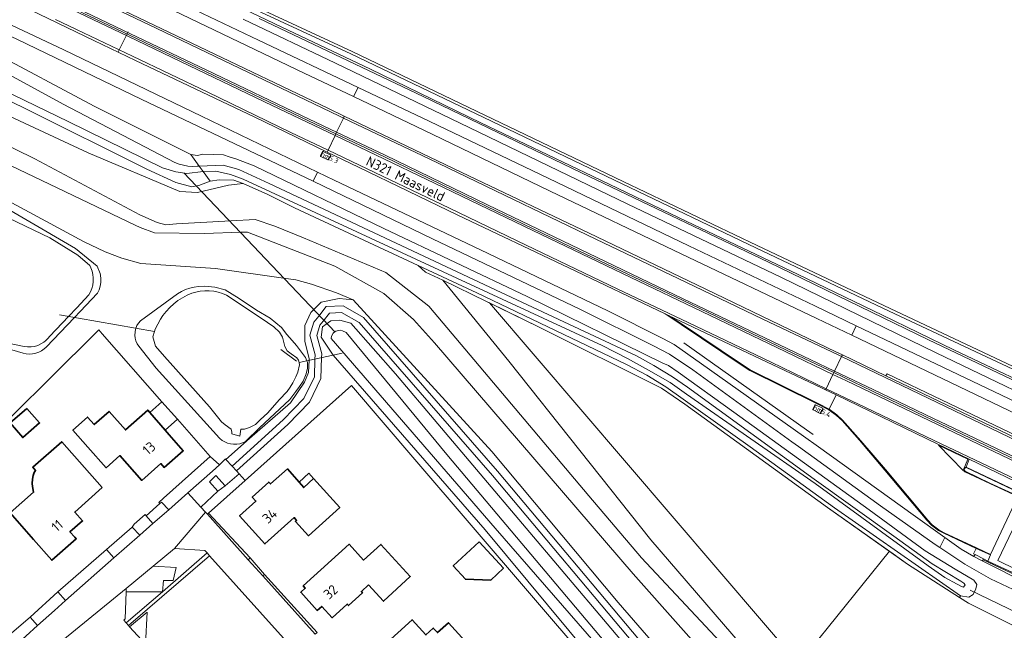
# Model space of a CAD drawing. Header units: metres. Extents: x 178952 to 185583, y 415201 to 419317.
# Tile 54 of 165: x 181846 to 182024, y 417221 to 417332. Entities that reach past the tile are written whole.
import ezdxf
from ezdxf.enums import TextEntityAlignment as Align

# ---------------------------------------------------------------- set-up
doc = ezdxf.new("R2010")
doc.units = ezdxf.units.M
for name, color, linetype, lineweight in [('B-WE-AM-AS_WEG-T18', 1, 'Continuous', 18), ('B-WE-VW-HECTOMETRERING-S', 7, 'Continuous', 25), ('B-XX-GR-BEPLANTING_CULTUUR_BODEMBEDEKKER-GV', 253, 'Continuous', 18), ('B-XX-GR-BEPLANTING_CULTUUR_HEESTERS-GV', 253, 'Continuous', 18), ('B-XX-GR-BOUWLAND-GV', 253, 'Continuous', 13), ('B-XX-GR-GRAS-GV', 253, 'Continuous', 13), ('B-XX-GR-HAAG-G', 253, 'GR-HAAG1', 13), ('B-XX-GR-HAAG-GV', 253, 'Continuous', 13), ('B-XX-IE-TERREINAFSCHEIDING_KUNSTMATIG_HEKWERK_RASTER-G', 253, 'IE-TERREINAFSCHEIDING-KUNSTMATIG', 18), ('B-XX-IE-TERREINAFSCHEIDING_KUNSTMATIG_MUUR-GV', 253, 'Continuous', 18), ('B-XX-KW-KUNSTWERK_DUIKER-G', 252, 'Continuous', 18), ('B-XX-OG-BEBOUWING-GV', 252, 'Continuous', 35), ('B-XX-OG-BEBOUWING-T18', 252, 'Continuous', 18), ('B-XX-OG-BEBOUWING_LUIFEL-GV', 252, 'Continuous', 18), ('B-XX-OG-BEBOUWING_OVERBOUWING-GV', 252, 'Continuous', 18), ('B-XX-OG-BEBOUWING_SCHUUR-GV', 252, 'Continuous', 35), ('B-XX-OG-TERREIN_CULTUURSCHEIDING-GV', 253, 'Continuous', 18), ('B-XX-OG-TERREIN_ERF-GV', 253, 'Continuous', 18), ('B-XX-OG-TERREIN_ONBEGROEID-GV', 253, 'Continuous', 18), ('B-XX-OG-TOPOGRAFIE-T18', 253, 'Continuous', 18), ('B-XX-OG-WATER-GV', 253, 'Continuous', 18), ('B-XX-OG-WATER_SLOOT-GV', 253, 'Continuous', 18), ('B-XX-OG-WEG-GV', 253, 'Continuous', 18), ('B-XX-VH-VERHARDING_ASFALT-GV', 251, 'Continuous', 18), ('B-XX-VH-VERHARDING_BEDRIJFSVLOERPLAAT-GV', 251, 'Continuous', 18), ('B-XX-VH-VERHARDING_BETONSTRAATSTEEN-GV', 251, 'Continuous', 18), ('B-XX-VH-VERHARDING_STRAATBAKSTEEN-GV', 251, 'Continuous', 18), ('B-XX-VH-VERHARDING_TEGEL-GV', 251, 'Continuous', 18), ('B-XX-VW-MARKERING-G', 253, 'Continuous', 18), ('B-XX-VW-VRI-G', 253, 'Continuous', 18)]:
    doc.layers.add(name, color=color, linetype=linetype, lineweight=lineweight)
doc.styles.add('NLCS-ISO', font='NLCS-ISO.ttf')
doc.styles.add('NLCS-ISO-M-T18', font='NLCS-ISO.ttf', dxfattribs={"height": 1.8})
doc.styles.add('NLCS-ISO-M500-T18', font='NLCS-ISO.ttf', dxfattribs={"height": 0.9})
doc.linetypes.add('GR-HAAG1', pattern='A,6,[176,NLCS.SHX,S=0.125,R=0,X=0,Y=0],-2', length=8)
doc.linetypes.add('IE-TERREINAFSCHEIDING-KUNSTMATIG', pattern='A,4,[82,NLCS.SHX,S=0.75,R=90,X=0,Y=0],4,-2', length=10)

# ---------------------------------------------------------------- blocks, each defined once
blk = doc.blocks.new('SVW-HECTOMETERPAAL-SO')
at = {"lineweight": 18}
blk.add_lwpolyline([(-0.71, -0.52), (0.71, -0.52, 0.414214), (0.8, -0.44), (0.8, 0.44, 0.414214), (0.71, 0.52), (-0.71, 0.52, 0.414214), (-0.8, 0.44), (-0.8, -0.44, 0.414214)], format="xyb", close=True, dxfattribs=at)
at = {"lineweight": 18, "style": 'NLCS-ISO'}
blk.add_text('hm', height=0.9, dxfattribs=at).set_placement((0, 0), align=Align.MIDDLE_CENTER)

msp = doc.modelspace()

# ---------------------------------------------------------------- linework, layer by layer
at = {"layer": 'B-XX-GR-BEPLANTING_CULTUUR_BODEMBEDEKKER-GV'}
for points in [[(181887.012, 417248.123), (181885.898, 417249.312), (181883.386, 417247.154), (181882.013, 417246.14), (181878.974, 417243.288), (181879.778, 417242.393), (181880.145, 417241.985), (181880.337, 417242.157)], [(181880.107, 417234.974), (181879.694, 417235.434), (181874.173, 417235.795), (181870.345, 417232.609), (181874.507, 417232.32), (181873.919, 417229.99), (181872.214, 417230.015), (181871.989, 417227.951)], [(181871.989, 417227.951), (181865.416, 417227.925), (181865.256, 417223.073), (181864.991, 417222.818), (181865.418, 417222.32)]]:
    msp.add_lwpolyline(points, close=True, dxfattribs=at)
at = {"layer": 'B-XX-GR-BEPLANTING_CULTUUR_HEESTERS-GV'}
for points in [[(181881.053, 417249.798), (181882.321, 417250.966), (181880.675, 417252.455), (181872.181, 417244.929), (181871.337, 417244.126), (181871.523, 417243.917), (181871.841, 417244.201), (181873.142, 417242.798), (181876.634, 417245.892)], [(181870.268, 417240.32), (181869.066, 417241.723), (181868.852, 417241.927), (181866.896, 417240.195), (181866.496, 417239.647), (181867.891, 417238.218)], [(181863.22, 417234.086), (181861.906, 417235.629), (181853.066, 417227.925), (181854.481, 417226.356)], [(181847.257, 417219.927), (181849.373, 417221.814), (181848.053, 417223.32), (181839.203, 417215.818), (181837.846, 417214.568), (181839.371, 417212.96), (181842.184, 417215.445)]]:
    msp.add_lwpolyline(points, close=True, dxfattribs=at)
at = {"layer": 'B-XX-GR-BOUWLAND-GV'}
msp.add_lwpolyline([(181880.478, 417337.833), (181906.34, 417325.808), (181930.395, 417314.269), (181955.455, 417302.247), (181979.682, 417290.683), (182003.79, 417279.231), (182029.133, 417267.317), (182042.005, 417260.988), (182063.914, 417250.432), (182064.23, 417251.081), (182070.054, 417261.715), (182112.946, 417327.801), (182049.049, 417397.254)], dxfattribs=at)
at = {"layer": 'B-XX-GR-GRAS-GV'}
msp.add_lwpolyline([(181992.435, 417243.205), (181966.568, 417261.893), (181962.367, 417264.843), (181940.119, 417275.933), (181931.234, 417280.265), (182013.932, 417183.685), (182020.352, 417173.07), (182033.176, 417200.047), (182022.783, 417208.221), (182028.335, 417220.683), (182024.452, 417222.635), (182017.93, 417225.915), (182016.335, 417226.936), (182006.913, 417232.968)], close=True, dxfattribs=at)
at = {"layer": 'B-XX-GR-HAAG-G', "ltscale": 0.2, "flags": 128}
msp.add_lwpolyline([(181966.396, 417273.017), (181988.603, 417257.26), (181989.811, 417256.403)], dxfattribs=at)
at = {"layer": 'B-XX-GR-HAAG-GV'}
msp.add_lwpolyline([(181880.555, 417234.475), (181880.107, 417234.974), (181871.989, 417227.951), (181865.418, 417222.32), (181865.853, 417221.813), (181866.3, 417222.198)], close=True, dxfattribs=at)
at = {"layer": 'B-XX-IE-TERREINAFSCHEIDING_KUNSTMATIG_HEKWERK_RASTER-G', "ltscale": 0.2, "flags": 128}
for points in [[(182028.335, 417220.683), (182024.452, 417222.635), (182017.93, 417225.915), (182016.335, 417226.936), (182006.913, 417232.968), (182004.337, 417234.789), (181992.435, 417243.205), (181966.568, 417261.893), (181962.367, 417264.843), (181940.119, 417275.933), (181930.707, 417280.522)], [(181989.379, 417217.534), (182003.631, 417235.289)]]:
    msp.add_lwpolyline(points, dxfattribs=at)
at = {"layer": 'B-XX-IE-TERREINAFSCHEIDING_KUNSTMATIG_MUUR-GV'}
msp.add_lwpolyline([(182021.482, 417233.52), (182020.691, 417233.888), (182020.607, 417233.706), (182029.635, 417229.511), (182035.699, 417226.691), (182036.849, 417226.146), (182036.935, 417226.327), (182035.784, 417226.872), (182029.72, 417229.693)], close=True, dxfattribs=at)
at = {"layer": 'B-XX-KW-KUNSTWERK_DUIKER-G'}
for points in [[(181903.285, 417274.979), (181875.892, 417303.837)], [(181870.559, 417275.054), (181853.387, 417278.089)], [(181893.449, 417271.843), (181896.265, 417269.714)], [(181896.736, 417269.481), (181904.561, 417271.167)], [(182029.659, 417222.697), (182025.115, 417224.902), (182018.238, 417228.238)]]:
    msp.add_lwpolyline(points, dxfattribs=at)
at = {"layer": 'B-XX-OG-BEBOUWING-GV'}
for points in [[(181873.248, 417256.374), (181872.502, 417257.231), (181869.716, 417260.429), (181869.345, 417260.855), (181865.314, 417257.265), (181862.342, 417260.602), (181859.672, 417258.224), (181858.457, 417259.588), (181855.788, 417257.212), (181858.509, 417254.156), (181861.834, 417250.422), (181864.283, 417252.603), (181868.277, 417248.125), (181871.687, 417251.171), (181872.338, 417250.463), (181875.764, 417253.486)], [(181861.106, 417246.814), (181853.771, 417255.126), (181848.523, 417250.495), (181849.031, 417249.92), (181848.754, 417249.552), (181848.572, 417248.995), (181848.456, 417248.352), (181848.405, 417247.539), (181848.462, 417246.987), (181848.662, 417245.981), (181844.416, 417242.257), (181848.664, 417237.414), (181851.961, 417233.655), (181856.394, 417237.543), (181856.12, 417237.843), (181855.264, 417238.781), (181857.538, 417240.771), (181856.114, 417242.372)], [(181899.369, 417248.446), (181897.589, 417246.829), (181894.649, 417250.199), (181891.58, 417247.47), (181891.267, 417247.814), (181888.278, 417245.096), (181888.945, 417244.364), (181885.985, 417241.673), (181890.576, 417236.62), (181895.831, 417241.394), (181896.295, 417240.884), (181896.088, 417240.695), (181898.448, 417238.097), (181904.103, 417243.235)], [(181909.321, 417229.216), (181912.022, 417226.241), (181916.89, 417230.685), (181911.579, 417236.534), (181908.433, 417233.677), (181905.811, 417236.565), (181897.503, 417229.021), (181897.876, 417228.601), (181897.065, 417227.877), (181900.045, 417224.565), (181900.853, 417225.289), (181902.733, 417223.234), (181905.48, 417225.72), (181905.709, 417225.461), (181908.23, 417227.761), (181908.024, 417228.009)], [(181928.613, 417217.004), (181923.781, 417222.342), (181921.794, 417220.543), (181921.056, 417221.359), (181919.706, 417220.137), (181917.223, 417222.88), (181909.456, 417215.82), (181910.81, 417214.339), (181910.081, 417213.555), (181912.72, 417210.676), (181913.509, 417211.338), (181914.892, 417209.821), (181920.148, 417214.581), (181922.741, 417211.688)]]:
    msp.add_lwpolyline(points, close=True, dxfattribs=at)
at = {"layer": 'B-XX-OG-BEBOUWING_LUIFEL-GV'}
msp.add_lwpolyline([(182043.306, 417226.209), (182046.909, 417233.594), (182037.843, 417237.935), (182038.76, 417239.721), (182028.578, 417244.696), (182023.266, 417233.612), (182033.465, 417228.617), (182034.372, 417230.549)], close=True, dxfattribs=at)
at = {"layer": 'B-XX-OG-BEBOUWING_OVERBOUWING-GV'}
msp.add_lwpolyline([(181899.369, 417248.446), (181898.488, 417249.415), (181896.734, 417247.822), (181897.589, 417246.829)], close=True, dxfattribs=at)
at = {"layer": 'B-XX-OG-BEBOUWING_SCHUUR-GV'}
for points in [[(181871.906, 417262.371), (181869.716, 417260.429), (181872.502, 417257.231), (181874.72, 417259.199)], [(181847.479, 417261.162), (181844.435, 417258.529), (181846.724, 417255.882), (181849.768, 417258.515)], [(181929.379, 417236.977), (181924.678, 417232.646), (181926.852, 417230.214), (181931.484, 417230.067), (181933.759, 417232.198)]]:
    msp.add_lwpolyline(points, close=True, dxfattribs=at)
at = {"layer": 'B-XX-OG-TERREIN_CULTUURSCHEIDING-GV'}
for points in [[(181822.397, 417327.459), (181788.805, 417344.673), (181794.27, 417337.576), (181800.067, 417336.093), (181804.405, 417333.774), (181813.386, 417324.446), (181814.935, 417325.526), (181817.708, 417325.833), (181822.124, 417324.374), (181858.528, 417307.436), (181875.18, 417300.426), (181878.375, 417300.228), (181879.407, 417300.475), (181883.976, 417301.569), (181886.611, 417301.86), (181884.938, 417302.494), (181882.285, 417302.552), (181880.647, 417302.286), (181878.6, 417301.493), (181877.339, 417301.309), (181874.447, 417302.09), (181869.207, 417304.5), (181847.132, 417315.472)], [(181880.337, 417242.157), (181880.145, 417241.985), (181887.549, 417233.743), (181887.907, 417234.083)], [(181880.555, 417234.475), (181866.3, 417222.198), (181865.853, 417221.813), (181866.054, 417221.578), (181869.261, 417224.274), (181868.93, 417218.474), (181873.489, 417213.441), (181878.517, 417213.258), (181893.884, 417196.106), (181893.674, 417191.138), (181895.211, 417189.412), (181900.972, 417189.06), (181912.71, 417198.685)], [(181890.467, 417231.069), (181890.173, 417230.822), (181899.657, 417220.265), (181900.024, 417220.587)]]:
    msp.add_lwpolyline(points, close=True, dxfattribs=at)
for points in [[(182011.57, 417178.037), (181960.427, 417237.364), (181934.745, 417269.701), (181922.782, 417284.348), (181919.666, 417285.852), (181918.312, 417287.036), (181895.934, 417297.478), (181891.084, 417299.907), (181886.611, 417301.86), (181883.976, 417301.569), (181879.407, 417300.475), (181878.375, 417300.228), (181875.18, 417300.426), (181858.528, 417307.436), (181822.124, 417324.374)], [(181985.475, 417205.56), (181958.743, 417234.124), (181949.185, 417245.329), (181920.259, 417279.693), (181912.478, 417285.777), (181897.564, 417292.048), (181892.375, 417294.139), (181888.823, 417295.342), (181884.373, 417295.103), (181874.55, 417294.575), (181872.593, 417294.426), (181871.079, 417294.85), (181867.892, 417296.188), (181848.88, 417306.324), (181819.854, 417320.616)], [(181819.854, 417320.616), (181848.88, 417306.324), (181867.892, 417296.188), (181871.079, 417294.85), (181872.593, 417294.426), (181874.55, 417294.575), (181884.373, 417295.103), (181888.823, 417295.342), (181892.375, 417294.139), (181897.564, 417292.048), (181912.478, 417285.777), (181920.259, 417279.693), (181949.185, 417245.329), (181958.743, 417234.124), (181985.475, 417205.56)], [(181824.764, 417314.564), (181867.076, 417294.338), (181868.001, 417293.931), (181870.565, 417292.96), (181879.541, 417292.836), (181886.273, 417293.048), (181887.403, 417293.083), (181903.245, 417286.893), (181912.101, 417281.993), (181917.446, 417277.23), (181921.254, 417273.016), (181957.221, 417231.198), (181991.739, 417192.313)], [(181991.739, 417192.313), (181957.221, 417231.198), (181921.254, 417273.016), (181917.446, 417277.23), (181912.101, 417281.993), (181903.245, 417286.893), (181887.403, 417293.083), (181886.273, 417293.048), (181879.541, 417292.836), (181870.565, 417292.96), (181868.001, 417293.931), (181867.076, 417294.338), (181824.764, 417314.564)], [(181839.442, 417301.249), (181857.691, 417291.356), (181861.627, 417289.511), (181864.678, 417288.375), (181868.094, 417287.373), (181881.641, 417286.503), (181893.936, 417284.759), (181896.133, 417284.447), (181898.986, 417283.663), (181903.526, 417282.064), (181906.564, 417280.827), (181931.65, 417253.374), (181954.532, 417226.028), (181987.754, 417187.7)], [(182013.932, 417183.685), (181931.234, 417280.265), (181930.707, 417280.522), (181922.782, 417284.348), (181934.745, 417269.701), (181960.427, 417237.364), (182011.57, 417178.037)], [(181987.754, 417187.7), (181954.532, 417226.028), (181931.65, 417253.374), (181906.564, 417280.827), (181903.992, 417281.077), (181900.745, 417280.391), (181899.305, 417278.951), (181898.869, 417278.516), (181897.771, 417276.183), (181897.771, 417273.301), (181898.595, 417270.19), (181898.578, 417269.878), (181898.457, 417267.674), (181897.725, 417265.89), (181895.21, 417262.185), (181887.799, 417255.735), (181883.511, 417251.919), (181884.606, 417250.723), (181893.879, 417259.084), (181897.63, 417262.965), (181899.515, 417266.86), (181899.616, 417270.101), (181899.64, 417270.873), (181898.693, 417274.391), (181899.439, 417276.778), (181900.303, 417277.872), (181901.659, 417279.59), (181904.751, 417279.745), (181908.427, 417277.624), (181932.681, 417249.791), (181959.644, 417217.673)], [(181959.644, 417217.673), (181932.681, 417249.791), (181908.427, 417277.624), (181904.751, 417279.745), (181901.659, 417279.59), (181900.303, 417277.872), (181899.439, 417276.778), (181898.693, 417274.391), (181899.64, 417270.873), (181899.616, 417270.101), (181899.515, 417266.86), (181897.63, 417262.965), (181893.879, 417259.084), (181884.606, 417250.723), (181885.416, 417249.838), (181894.713, 417258.22), (181898.626, 417262.269), (181900.706, 417266.567), (181900.825, 417270.362), (181900.845, 417271.013), (181899.942, 417274.366), (181900.518, 417276.209), (181901.127, 417276.98), (181902.263, 417278.419), (181904.457, 417278.528), (181907.654, 417276.684), (181931.769, 417249.011), (181958.727, 417216.9)], [(181958.727, 417216.9), (181931.769, 417249.011), (181907.654, 417276.684), (181904.457, 417278.528), (181902.263, 417278.419), (181901.127, 417276.98), (181900.518, 417276.209), (181899.942, 417274.366), (181900.845, 417271.013), (181900.825, 417270.362), (181900.706, 417266.567), (181898.626, 417262.269), (181894.713, 417258.22), (181885.416, 417249.838), (181885.898, 417249.312), (181887.012, 417248.123), (181906.226, 417265.293), (181917.692, 417251.93), (181949.006, 417215.402)], [(181949.451, 417216.258), (181930.454, 417239.182), (181902.933, 417270.797), (181900.73, 417274.061), (181900.992, 417275.905), (181901.662, 417276.402), (181902.509, 417277.03), (181904.099, 417277.123), (181906.117, 417276.599), (181914.19, 417267.39), (181952.507, 417222.135), (181984.157, 417184.674)]]:
    msp.add_lwpolyline(points, dxfattribs=at)
at = {"layer": 'B-XX-OG-TERREIN_ERF-GV'}
for points in [[(181837.161, 417252.252), (181859.686, 417274.581), (181860.481, 417275.369), (181861.118, 417274.643), (181871.906, 417262.371), (181869.716, 417260.429), (181872.502, 417257.231), (181874.72, 417259.199), (181880.675, 417252.455), (181882.321, 417250.966), (181883.44, 417251.996), (181883.511, 417251.919), (181887.799, 417255.735), (181895.21, 417262.185), (181897.725, 417265.89), (181898.457, 417267.674), (181898.578, 417269.878), (181898.595, 417270.19), (181897.771, 417273.301), (181897.771, 417276.183), (181898.869, 417278.516), (181899.305, 417278.951), (181900.745, 417280.391), (181903.992, 417281.077), (181906.564, 417280.827), (181903.526, 417282.064), (181898.986, 417283.663), (181896.133, 417284.447), (181893.936, 417284.759), (181881.641, 417286.503), (181868.094, 417287.373), (181864.678, 417288.375), (181861.627, 417289.511), (181857.691, 417291.356), (181839.442, 417301.249)], [(181838.941, 417300.176), (181856.279, 417290.138), (181860.167, 417286.896), (181860.758, 417285.594), (181860.806, 417285.299), (181860.856, 417284.63), (181860.826, 417283.96), (181860.717, 417283.297), (181860.53, 417282.653), (181860.267, 417282.035), (181857.112, 417278.724), (181856.057, 417277.617), (181850.932, 417272.24), (181850.578, 417271.913), (181850.111, 417271.583), (181849.603, 417271.321), (181849.063, 417271.133), (181848.502, 417271.022), (181847.931, 417270.99), (181847.361, 417271.038), (181846.804, 417271.164), (181836.651, 417274.138)], [(181839.203, 417215.818), (181848.053, 417223.32), (181853.066, 417227.925), (181861.906, 417235.629), (181866.496, 417239.647), (181866.896, 417240.195), (181868.852, 417241.927), (181869.066, 417241.723), (181871.523, 417243.917), (181871.337, 417244.126), (181872.181, 417244.929), (181880.675, 417252.455), (181874.72, 417259.199), (181872.502, 417257.231), (181873.248, 417256.374), (181875.764, 417253.486), (181872.338, 417250.463), (181871.687, 417251.171), (181868.277, 417248.125), (181864.283, 417252.603), (181861.834, 417250.422), (181858.509, 417254.156), (181855.788, 417257.212), (181858.457, 417259.588), (181859.672, 417258.224), (181862.342, 417260.602), (181865.314, 417257.265), (181869.345, 417260.855), (181869.716, 417260.429), (181871.906, 417262.371), (181861.118, 417274.643), (181860.481, 417275.369), (181859.686, 417274.581), (181837.161, 417252.252)], [(181949.006, 417215.402), (181917.692, 417251.93), (181906.226, 417265.293), (181887.012, 417248.123), (181880.337, 417242.157), (181887.907, 417234.083), (181890.467, 417231.069), (181900.024, 417220.587)]]:
    msp.add_lwpolyline(points, dxfattribs=at)
for points in [[(181889.053, 417278.937), (181891.494, 417277.504), (181893.564, 417275.803), (181894.508, 417274.537), (181895.497, 417273.458), (181896.256, 417272.563), (181897.915, 417270.376), (181898.156, 417269.787), (181898.254, 417269.546), (181898.258, 417268.424), (181898.045, 417267.423), (181897.471, 417266.091), (181896.825, 417265.137), (181896.145, 417264.24), (181895.048, 417262.792), (181889.578, 417257.652), (181887.019, 417255.174), (181886.523, 417254.929), (181885.996, 417254.758), (181885.45, 417254.664), (181884.896, 417254.65), (181884.346, 417254.716), (181883.811, 417254.86), (181883.302, 417255.079), (181882.83, 417255.37), (181882.405, 417255.725), (181882.353, 417255.776), (181870.845, 417268.462), (181867.706, 417272.424), (181867.423, 417272.878), (181867.212, 417273.369), (181867.075, 417273.886), (181867.017, 417274.418), (181867.04, 417274.952), (181867.141, 417275.477), (181867.192, 417275.649), (181867.396, 417276.144), (181867.671, 417276.602), (181868.011, 417277.015), (181874.744, 417281.922), (181875.451, 417282.331), (181876.195, 417282.67), (181876.968, 417282.934), (181877.763, 417283.121), (181878.558, 417283.228), (181879.655, 417283.277), (181881.472, 417283.139), (181883.38, 417282.612), (181885.921, 417281.084)], [(181861.106, 417246.814), (181856.114, 417242.372), (181857.538, 417240.771), (181855.264, 417238.781), (181856.12, 417237.843), (181856.394, 417237.543), (181851.961, 417233.655), (181848.664, 417237.414), (181844.416, 417242.257), (181848.662, 417245.981), (181848.462, 417246.987), (181848.405, 417247.539), (181848.456, 417248.352), (181848.572, 417248.995), (181848.754, 417249.552), (181849.031, 417249.92), (181848.523, 417250.495), (181853.771, 417255.126)], [(181904.103, 417243.235), (181898.448, 417238.097), (181896.088, 417240.695), (181896.295, 417240.884), (181895.831, 417241.394), (181890.576, 417236.62), (181885.985, 417241.673), (181888.945, 417244.364), (181888.278, 417245.096), (181891.267, 417247.814), (181891.58, 417247.47), (181894.649, 417250.199), (181897.589, 417246.829), (181899.369, 417248.446)], [(181909.321, 417229.216), (181908.024, 417228.009), (181908.23, 417227.761), (181905.709, 417225.461), (181905.48, 417225.72), (181902.733, 417223.234), (181900.853, 417225.289), (181900.045, 417224.565), (181897.065, 417227.877), (181897.876, 417228.601), (181897.503, 417229.021), (181905.811, 417236.565), (181908.433, 417233.677), (181911.579, 417236.534), (181916.89, 417230.685), (181912.022, 417226.241)], [(181928.613, 417217.004), (181922.741, 417211.688), (181920.148, 417214.581), (181914.892, 417209.821), (181913.509, 417211.338), (181912.72, 417210.676), (181910.081, 417213.555), (181910.81, 417214.339), (181909.456, 417215.82), (181917.223, 417222.88), (181919.706, 417220.137), (181921.056, 417221.359), (181921.794, 417220.543), (181923.781, 417222.342)]]:
    msp.add_lwpolyline(points, close=True, dxfattribs=at)
at = {"layer": 'B-XX-OG-TERREIN_ONBEGROEID-GV'}
msp.add_lwpolyline([(181880.555, 417234.475), (181880.107, 417234.974), (181871.989, 417227.951), (181865.418, 417222.32), (181865.853, 417221.813), (181866.3, 417222.198)], close=True, dxfattribs=at)
at = {"layer": 'B-XX-OG-WATER-GV', "flags": 128}
for points in [[(181794.849, 417342.46), (181823.346, 417328.39), (181854.926, 417313.119), (181872.034, 417304.738), (181874.41, 417304.005), (181876.432, 417303.693), (181879.403, 417304.041), (181878.674, 417305.045), (181878.294, 417305.003), (181877.463, 417304.985), (181876.634, 417305.046), (181875.815, 417305.186), (181875.013, 417305.405), (181874.236, 417305.7), (181854.039, 417316.239), (181844.965, 417321.171), (181831.736, 417327.371), (181805.729, 417340.987)], [(181840.223, 417273.736), (181846.986, 417272.336), (181847.602, 417272.275), (181848.221, 417272.294), (181848.833, 417272.392), (181849.426, 417272.569), (181849.992, 417272.82), (181850.521, 417273.142), (181850.824, 417273.373), (181851.275, 417273.797), (181851.634, 417274.231), (181855.008, 417277.802), (181856.476, 417279.357), (181858.697, 417281.708), (181859.006, 417282.273), (181859.243, 417282.872), (181859.404, 417283.495), (181859.487, 417284.134), (181859.49, 417284.778), (181859.413, 417285.418), (181859.277, 417285.98), (181859.053, 417286.584), (181858.835, 417287.02), (181856.704, 417288.878), (181851.639, 417292.041), (181839.607, 417297.795)]]:
    msp.add_lwpolyline(points, dxfattribs=at)
for points in [[(181894.161, 417272.37), (181893.765, 417274.084), (181893.207, 417274.953), (181892.192, 417275.913), (181889.896, 417277.521), (181883.635, 417281.672), (181882.878, 417281.986), (181882.094, 417282.223), (181881.29, 417282.384), (181880.474, 417282.465), (181879.655, 417282.466), (181878.839, 417282.388), (181878.035, 417282.23), (181877.357, 417282.032), (181876.47, 417281.649), (181875.618, 417281.195), (181874.806, 417280.671), (181874.041, 417280.082), (181873.327, 417279.431), (181872.669, 417278.724), (181872.072, 417277.965), (181871.627, 417277.302), (181870.693, 417275.478), (181870.559, 417275.054), (181870.27, 417274.126), (181870.766, 417272.399), (181872.377, 417270.545), (181880.501, 417261.418), (181882.696, 417258.733), (181883.394, 417258.151), (181884.479, 417257.417), (181884.601, 417256.871), (181884.58, 417256.557), (181886.025, 417256.152), (181886.197, 417257.374), (181886.874, 417257.407), (181887.766, 417257.676), (181888.867, 417258.214), (181889.719, 417259.111), (181891.107, 417260.355), (181893.141, 417262.717), (181894.562, 417264.212), (181895.106, 417265.015), (181895.626, 417265.784), (181896.179, 417266.883), (181896.542, 417267.702), (181896.802, 417269.054), (181896.736, 417269.481), (181896.67, 417269.908), (181896.316, 417270.311), (181895.286, 417271.008), (181894.594, 417271.558)], [(181923.495, 417252.836), (181905.264, 417274.899), (181904.61, 417275.195), (181904.195, 417275.341), (181903.42, 417275.162), (181903.061, 417274.888), (181902.909, 417274.772), (181902.645, 417274.256), (181902.553, 417273.793), (181932.258, 417239.472), (181975.691, 417189.561), (181978.732, 417185.987), (182003.561, 417156.811), (182003.805, 417156.524), (182004.223, 417156.241), (182004.488, 417156.333), (182004.904, 417156.898), (182004.914, 417157.263), (182004.127, 417158.1), (182000.728, 417162.431), (181981.108, 417185.412), (181951.3, 417219.815)]]:
    msp.add_lwpolyline(points, close=True, dxfattribs=at)
at = {"layer": 'B-XX-OG-WATER_SLOOT-GV'}
for points in [[(181880.647, 417302.286), (181879.403, 417304.041), (181876.432, 417303.693), (181874.41, 417304.005), (181872.034, 417304.738), (181854.926, 417313.119), (181823.346, 417328.39), (181794.849, 417342.46), (181762.047, 417359.013), (181747.074, 417366.385), (181743.42, 417368.323), (181740.805, 417369.385), (181740.237, 417368.164), (181740.024, 417367.661), (181751.962, 417362.042), (181776.412, 417350.223), (181788.805, 417344.673), (181822.397, 417327.459), (181847.132, 417315.472), (181869.207, 417304.5), (181874.447, 417302.09), (181877.339, 417301.309), (181878.6, 417301.493)], [(181879.403, 417304.041), (181880.647, 417302.286), (181882.285, 417302.552), (181884.938, 417302.494), (181886.611, 417301.86), (181891.084, 417299.907), (181895.934, 417297.478), (181918.312, 417287.036), (181928.927, 417282.083), (181956.019, 417269.079), (181959.73, 417267.151), (181963.156, 417265.066), (181978.446, 417254.187), (181993.726, 417243.15), (182016.534, 417227.196), (182017.996, 417226.982), (182018.776, 417227.456), (182019.307, 417228.467), (182019.446, 417229.281), (182018.925, 417230.074), (182015.541, 417232.023), (182010.122, 417235.37), (181999.967, 417242.762), (181975.48, 417260.469), (181965.388, 417267.697), (181963.661, 417268.949), (181962.616, 417269.323), (181938.064, 417281.393), (181912.084, 417293.752), (181888.63, 417305.076), (181885.32, 417306.374), (181884.091, 417306.741), (181883.039, 417307.06), (181879.298, 417307.198), (181878.343, 417306.934), (181877.168, 417307.12), (181878.674, 417305.045), (181883.032, 417305.217), (181885.822, 417304.431), (181891.355, 417301.903), (181933.368, 417282.115), (181957.827, 417270.649), (181961.006, 417268.915), (181964.386, 417266.892), (181967.061, 417264.982), (181990.018, 417248.336), (182004.412, 417238.008), (182011.388, 417232.999), (182016.558, 417229.865), (182017.094, 417229.512), (182017.335, 417229.21), (182017.08, 417228.782), (182016.666, 417228.907), (182015.897, 417229.331), (182013.68, 417230.562), (182010.634, 417232.657), (181990.225, 417247.54), (181966.901, 417263.748), (181963.955, 417265.845), (181959.996, 417268.076), (181956.212, 417270.194), (181951.606, 417272.525), (181886.623, 417302.639), (181884.345, 417303.516), (181881.686, 417304.127)], [(181878.674, 417305.045), (181879.403, 417304.041), (181881.686, 417304.127), (181884.345, 417303.516), (181886.623, 417302.639), (181951.606, 417272.525), (181956.212, 417270.194), (181959.996, 417268.076), (181963.955, 417265.845), (181966.901, 417263.748), (181990.225, 417247.54), (182010.634, 417232.657), (182013.68, 417230.562), (182015.897, 417229.331), (182016.666, 417228.907), (182017.08, 417228.782), (182017.335, 417229.21), (182017.094, 417229.512), (182016.558, 417229.865), (182011.388, 417232.999), (182004.412, 417238.008), (181990.018, 417248.336), (181967.061, 417264.982), (181964.386, 417266.892), (181961.006, 417268.915), (181957.827, 417270.649), (181933.368, 417282.115), (181891.355, 417301.903), (181885.822, 417304.431), (181883.032, 417305.217)], [(181889.053, 417278.937), (181885.921, 417281.084), (181883.38, 417282.612), (181881.472, 417283.139), (181879.655, 417283.277), (181878.558, 417283.228), (181877.763, 417283.121), (181876.968, 417282.934), (181876.195, 417282.67), (181875.451, 417282.331), (181874.744, 417281.922), (181868.011, 417277.015), (181867.671, 417276.602), (181867.396, 417276.144), (181867.192, 417275.649), (181867.141, 417275.477), (181867.04, 417274.952), (181867.017, 417274.418), (181867.075, 417273.886), (181867.212, 417273.369), (181867.423, 417272.878), (181867.706, 417272.424), (181870.845, 417268.462), (181882.353, 417255.776), (181882.405, 417255.725), (181882.83, 417255.37), (181883.302, 417255.079), (181883.811, 417254.86), (181884.346, 417254.716), (181884.896, 417254.65), (181885.45, 417254.664), (181885.996, 417254.758), (181886.523, 417254.929), (181887.019, 417255.174), (181889.578, 417257.652), (181895.048, 417262.792), (181896.145, 417264.24), (181896.825, 417265.137), (181897.471, 417266.091), (181898.045, 417267.423), (181898.258, 417268.424), (181898.254, 417269.546), (181898.156, 417269.787), (181897.915, 417270.376), (181896.256, 417272.563), (181895.497, 417273.458), (181894.508, 417274.537), (181893.564, 417275.803), (181891.494, 417277.504)], [(181871.627, 417277.302), (181872.072, 417277.965), (181872.669, 417278.724), (181873.327, 417279.431), (181874.041, 417280.082), (181874.806, 417280.671), (181875.618, 417281.195), (181876.47, 417281.649), (181877.357, 417282.032), (181878.035, 417282.23), (181878.839, 417282.388), (181879.655, 417282.466), (181880.474, 417282.465), (181881.29, 417282.384), (181882.094, 417282.223), (181882.878, 417281.986), (181883.635, 417281.672), (181889.896, 417277.521), (181892.192, 417275.913), (181893.207, 417274.953), (181893.765, 417274.084), (181894.161, 417272.37), (181894.594, 417271.558), (181895.286, 417271.008), (181896.316, 417270.311), (181896.67, 417269.908), (181896.736, 417269.481), (181896.802, 417269.054), (181896.542, 417267.702), (181896.179, 417266.883), (181895.626, 417265.784), (181895.106, 417265.015), (181894.562, 417264.212), (181893.141, 417262.717), (181891.107, 417260.355), (181889.719, 417259.111), (181888.867, 417258.214), (181887.766, 417257.676), (181886.874, 417257.407), (181886.197, 417257.374), (181886.025, 417256.152), (181884.58, 417256.557), (181884.601, 417256.871), (181884.479, 417257.417), (181883.394, 417258.151), (181882.696, 417258.733), (181880.501, 417261.418), (181872.377, 417270.545), (181870.766, 417272.399), (181870.27, 417274.126), (181870.559, 417275.054), (181870.693, 417275.478)], [(181932.258, 417239.472), (181902.553, 417273.793), (181902.645, 417274.256), (181902.909, 417274.772), (181903.061, 417274.888), (181903.42, 417275.162), (181904.195, 417275.341), (181904.61, 417275.195), (181905.264, 417274.899), (181923.495, 417252.836), (181951.3, 417219.815), (181981.108, 417185.412), (182000.728, 417162.431), (182004.127, 417158.1), (182004.914, 417157.263), (182004.904, 417156.898), (182004.488, 417156.333), (182004.223, 417156.241), (182003.805, 417156.524), (182003.561, 417156.811), (181978.732, 417185.987), (181975.691, 417189.561)]]:
    msp.add_lwpolyline(points, close=True, dxfattribs=at)
for points in [[(181805.729, 417340.987), (181831.736, 417327.371), (181844.965, 417321.171), (181854.039, 417316.239), (181874.236, 417305.7), (181875.013, 417305.405), (181875.815, 417305.186), (181876.634, 417305.046), (181877.463, 417304.985), (181878.294, 417305.003), (181878.674, 417305.045), (181877.168, 417307.12), (181859.645, 417315.9), (181840.817, 417325.933), (181811.909, 417340.404)], [(181878.471, 417337.47), (181893.624, 417330.183), (181909.691, 417322.592), (181929.666, 417312.891), (181949.881, 417303.186), (181966.94, 417295.006), (181986.995, 417285.44), (182002.365, 417278.042), (182015.329, 417271.753), (182034.687, 417262.577)], [(182034.687, 417262.577), (182015.329, 417271.753), (182002.365, 417278.042), (181986.995, 417285.44), (181966.94, 417295.006), (181949.881, 417303.186), (181929.666, 417312.891), (181909.691, 417322.592), (181893.624, 417330.183), (181878.471, 417337.47)], [(182028.916, 417266.867), (182003.577, 417278.779), (181979.467, 417290.231), (181955.24, 417301.796), (181930.179, 417313.818), (181906.126, 417325.356), (181880.263, 417337.382)], [(181886.594, 417331.651), (181903.314, 417323.656), (181927.53, 417312.009), (181956.257, 417298.135), (181983.961, 417284.893), (182012.115, 417271.199), (182038.743, 417258.451)], [(182062.184, 417249.044), (182010.746, 417273.547), (181981.757, 417287.609), (181947.862, 417303.82), (181919.227, 417317.631), (181889.524, 417331.747)], [(181889.524, 417331.747), (181919.227, 417317.631), (181947.862, 417303.82), (181981.757, 417287.609), (182010.746, 417273.547), (182062.184, 417249.044)], [(181836.651, 417274.138), (181846.804, 417271.164), (181847.361, 417271.038), (181847.931, 417270.99), (181848.502, 417271.022), (181849.063, 417271.133), (181849.603, 417271.321), (181850.111, 417271.583), (181850.578, 417271.913), (181850.932, 417272.24), (181856.057, 417277.617), (181857.112, 417278.724), (181860.267, 417282.035), (181860.53, 417282.653), (181860.717, 417283.297), (181860.826, 417283.96), (181860.856, 417284.63), (181860.806, 417285.299), (181860.758, 417285.594), (181860.167, 417286.896), (181856.279, 417290.138), (181838.941, 417300.176)], [(181839.607, 417297.795), (181851.639, 417292.041), (181856.704, 417288.878), (181858.835, 417287.02), (181859.053, 417286.584), (181859.277, 417285.98), (181859.413, 417285.418), (181859.49, 417284.778), (181859.487, 417284.134), (181859.404, 417283.495), (181859.243, 417282.872), (181859.006, 417282.273), (181858.697, 417281.708), (181856.476, 417279.357), (181855.008, 417277.802), (181851.634, 417274.231), (181851.275, 417273.797), (181850.824, 417273.373), (181850.521, 417273.142), (181849.992, 417272.82), (181849.426, 417272.569), (181848.833, 417272.392), (181848.221, 417272.294), (181847.602, 417272.275), (181846.986, 417272.336), (181840.223, 417273.736)], [(181984.157, 417184.674), (181952.507, 417222.135), (181914.19, 417267.39), (181906.117, 417276.599), (181904.099, 417277.123), (181902.509, 417277.03), (181901.662, 417276.402), (181900.992, 417275.905), (181900.73, 417274.061), (181902.933, 417270.797), (181930.454, 417239.182), (181949.451, 417216.258)]]:
    msp.add_lwpolyline(points, dxfattribs=at)
at = {"layer": 'B-XX-OG-WEG-GV'}
for points in [[(182026.033, 417228.343), (182021.935, 417230.32), (182017.326, 417232.968), (182012.766, 417235.948), (182011.94, 417236.488), (182002.015, 417243.499), (181987.16, 417254.25), (181985.986, 417255.1), (181968.021, 417268.139), (181963.842, 417270.978), (181960.926, 417272.503), (181947.585, 417279.115), (181920.924, 417291.865), (181899.306, 417302.292), (181892.86, 417305.402), (181868.171, 417317.174), (181845.75, 417327.946), (181819.33, 417340.548)], [(181851.201, 417339.839), (181878.736, 417326.614), (181901.942, 417315.528), (181904.941, 417314.089), (181927.486, 417303.274), (181949.266, 417292.879), (181968.751, 417283.524), (181993.924, 417271.424), (181995.115, 417270.852), (182002.994, 417267.066), (182003.249, 417267.432), (182013.089, 417262.716), (182026.807, 417256.132)], [(181862.808, 417340.565), (181889.394, 417327.863), (181907.422, 417319.283), (181919.016, 417313.765), (181941.851, 417302.839), (181967.34, 417290.577), (181990.134, 417279.705), (181997.641, 417276.123), (182016.072, 417267.325), (182035.715, 417257.966)], [(181826.692, 417339.038), (181854.148, 417326.064), (181879.087, 417314.063), (181900.096, 417303.945), (181903.098, 417302.499), (181929.589, 417289.861), (181952.658, 417278.842), (181962.589, 417273.838), (181964.662, 417272.7), (181969.642, 417269.205), (181988.056, 417256.118), (181990.787, 417254.177), (182007.914, 417241.861), (182013.649, 417237.79), (182016.645, 417235.664), (182018.926, 417234.32), (182019.145, 417234.689), (182018.845, 417234.829), (182019.37, 417235.808), (182013.472, 417238.544), (182012.513, 417239.072), (182011.28, 417240.017), (182010.445, 417240.913), (182002.825, 417249.98), (181998.219, 417255.418), (181995.099, 417258.966), (181994.031, 417259.889), (181992.663, 417260.912), (181990.809, 417261.873), (181990.321, 417262.126), (181978.37, 417268.025), (181976.783, 417269.071), (181965.919, 417276.367), (181963.041, 417278.282), (181945.568, 417286.614), (181925.485, 417296.162), (181907.515, 417304.838), (181901.831, 417307.577), (181888.723, 417313.893), (181867.128, 417324.168), (181859.566, 417327.809), (181846.44, 417334.127)], [(181880.263, 417337.382), (181906.126, 417325.356), (181930.179, 417313.818), (181955.24, 417301.796), (181979.467, 417290.231), (182003.577, 417278.779), (182028.916, 417266.867)], [(182029.133, 417267.317), (182003.79, 417279.231), (181979.682, 417290.683), (181955.455, 417302.247), (181930.395, 417314.269), (181906.34, 417325.808), (181880.478, 417337.833)], [(182034.311, 417256.417), (182013.283, 417266.535), (181996.82, 417274.409), (181990.499, 417277.432), (181965.934, 417289.143), (181942.221, 417300.491), (181920.864, 417310.841), (181906.626, 417317.617), (181897.66, 417321.884), (181873.984, 417333.188)], [(182038.743, 417258.451), (182012.115, 417271.199), (181983.961, 417284.893), (181956.257, 417298.135), (181927.53, 417312.009), (181903.314, 417323.656), (181886.594, 417331.651)], [(181840.817, 417325.933), (181859.645, 417315.9), (181877.168, 417307.12), (181878.343, 417306.934), (181879.298, 417307.198), (181883.039, 417307.06), (181884.091, 417306.741), (181885.32, 417306.374), (181888.63, 417305.076), (181912.084, 417293.752), (181938.064, 417281.393), (181962.616, 417269.323), (181963.661, 417268.949), (181965.388, 417267.697), (181975.48, 417260.469), (181999.967, 417242.762), (182010.122, 417235.37), (182015.541, 417232.023), (182018.925, 417230.074), (182019.446, 417229.281), (182019.307, 417228.467), (182018.776, 417227.456), (182017.996, 417226.982), (182016.534, 417227.196), (182016.335, 417226.936), (182017.93, 417225.915), (182024.452, 417222.635)]]:
    msp.add_lwpolyline(points, dxfattribs=at)
for points in [[(181918.312, 417287.036), (181919.666, 417285.852), (181922.782, 417284.348), (181930.707, 417280.522), (181931.234, 417280.265), (181940.119, 417275.933), (181962.367, 417264.843), (181966.568, 417261.893), (181992.435, 417243.205), (182006.913, 417232.968), (182016.335, 417226.936), (182016.534, 417227.196), (181993.726, 417243.15), (181978.446, 417254.187), (181963.156, 417265.066), (181959.73, 417267.151), (181956.019, 417269.079), (181928.927, 417282.083)], [(182002.994, 417267.066), (182023.558, 417257.186), (182038.938, 417249.805), (182039.015, 417249.768), (182039.191, 417250.138), (182034.674, 417252.3), (182026.807, 417256.132), (182013.089, 417262.716), (182003.249, 417267.432)], [(182018.101, 417251.947), (182017.528, 417250.532), (182033.357, 417243.044), (182037.796, 417241.025), (182038.378, 417242.16)]]:
    msp.add_lwpolyline(points, close=True, dxfattribs=at)
at = {"layer": 'B-XX-VH-VERHARDING_ASFALT-GV'}
for points in [[(181817.309, 417362.581), (181816.471, 417360.838), (181827.19, 417355.663), (181852.026, 417343.682), (181873.984, 417333.188), (181897.66, 417321.884), (181906.626, 417317.617), (181907.422, 417319.283), (181889.394, 417327.863), (181862.808, 417340.565), (181838.116, 417352.606)], [(181814.779, 417357.32), (181814.613, 417356.974), (181813.362, 417354.373), (181813.227, 417354.094), (181825.837, 417348.052), (181836.641, 417342.826), (181847.897, 417337.435), (181866.069, 417328.737), (181879.798, 417322.162), (181898.454, 417313.254), (181903.414, 417310.893), (181903.548, 417311.173), (181904.777, 417313.745), (181904.941, 417314.089), (181901.942, 417315.528), (181878.736, 417326.614), (181851.201, 417339.839), (181829.52, 417350.255)], [(181813.227, 417354.094), (181813.059, 417353.744), (181811.827, 417351.183), (181811.642, 417350.799), (181827.018, 417343.413), (181846.44, 417334.127), (181859.566, 417327.809), (181867.128, 417324.168), (181888.723, 417313.893), (181901.831, 417307.577), (181901.998, 417307.927), (181903.258, 417310.565), (181903.414, 417310.893), (181898.454, 417313.254), (181879.798, 417322.162), (181866.069, 417328.737), (181847.897, 417337.435), (181836.641, 417342.826), (181825.837, 417348.052)], [(181809.879, 417347.132), (181809.069, 417345.448), (181819.33, 417340.548), (181845.75, 417327.946), (181868.171, 417317.174), (181892.86, 417305.402), (181899.306, 417302.292), (181900.096, 417303.945), (181879.087, 417314.063), (181854.148, 417326.064), (181826.692, 417339.038)], [(181907.422, 417319.283), (181906.626, 417317.617), (181920.864, 417310.841), (181942.221, 417300.491), (181965.934, 417289.143), (181990.499, 417277.432), (181996.82, 417274.409), (181997.641, 417276.123), (181990.134, 417279.705), (181967.34, 417290.577), (181941.851, 417302.839), (181919.016, 417313.765)], [(181904.941, 417314.089), (181904.777, 417313.745), (181903.548, 417311.173), (181903.414, 417310.893), (181912.202, 417306.71), (181930.716, 417297.74), (181947.427, 417289.708), (181966.168, 417280.727), (181985.004, 417271.731), (181993.575, 417267.637), (181993.709, 417267.916), (181994.968, 417270.545), (181995.115, 417270.852), (181993.924, 417271.424), (181968.751, 417283.524), (181949.266, 417292.879), (181927.486, 417303.274)], [(181903.414, 417310.893), (181903.258, 417310.565), (181901.998, 417307.927), (181901.831, 417307.577), (181907.515, 417304.838), (181925.485, 417296.162), (181945.568, 417286.614), (181963.041, 417278.282), (181963.61, 417278.007), (181991.327, 417264.879), (181992.079, 417264.515), (181992.178, 417264.722), (181993.422, 417267.319), (181993.575, 417267.637), (181985.004, 417271.731), (181966.168, 417280.727), (181947.427, 417289.708), (181930.716, 417297.74), (181912.202, 417306.71)], [(181900.096, 417303.945), (181899.306, 417302.292), (181920.924, 417291.865), (181947.585, 417279.115), (181960.926, 417272.503), (181963.842, 417270.978), (181968.021, 417268.139), (181985.986, 417255.1), (181987.16, 417254.25), (182002.015, 417243.499), (182011.94, 417236.488), (182012.766, 417235.948), (182013.649, 417237.79), (182007.914, 417241.861), (181990.787, 417254.177), (181988.056, 417256.118), (181969.642, 417269.205), (181964.662, 417272.7), (181962.589, 417273.838), (181952.658, 417278.842), (181929.589, 417289.861), (181903.098, 417302.499)], [(181997.641, 417276.123), (181996.82, 417274.409), (182013.283, 417266.535), (182034.311, 417256.417), (182048.86, 417249.441), (182063.182, 417242.447), (182079.089, 417234.724), (182086.976, 417231.149), (182087.849, 417232.973), (182086.003, 417233.864), (182062.486, 417245.117), (182035.715, 417257.966), (182016.072, 417267.325)], [(182039.015, 417249.768), (182038.938, 417249.805), (182023.558, 417257.186), (182002.994, 417267.066), (181995.115, 417270.852), (181994.968, 417270.545), (181993.709, 417267.916), (181993.575, 417267.637), (182000.592, 417264.285), (182011.517, 417259.025), (182026.552, 417251.868), (182042.067, 417244.421), (182056.281, 417237.615), (182073.578, 417229.343), (182083.766, 417224.445), (182083.9, 417224.725), (182085.156, 417227.348), (182085.271, 417227.588), (182076.579, 417231.718), (182053.252, 417242.856), (182039.784, 417249.399), (182039.595, 417249.49)], [(181993.575, 417267.637), (181993.422, 417267.319), (181992.178, 417264.722), (181992.079, 417264.515), (181993.975, 417263.597), (182012.385, 417254.688), (182018.101, 417251.947), (182038.378, 417242.16), (182057.374, 417233.111), (182064.764, 417229.624), (182082.24, 417221.256), (182082.38, 417221.55), (182083.632, 417224.165), (182083.766, 417224.445), (182073.578, 417229.343), (182056.281, 417237.615), (182042.067, 417244.421), (182026.552, 417251.868), (182011.517, 417259.025), (182000.592, 417264.285)], [(182020.607, 417233.706), (182020.456, 417233.56), (182036.87, 417225.303), (182037.727, 417225.698), (182037.966, 417225.865), (182036.935, 417226.327), (182036.849, 417226.146), (182035.699, 417226.691), (182029.635, 417229.511)]]:
    msp.add_lwpolyline(points, close=True, dxfattribs=at)
msp.add_lwpolyline([(182036.87, 417225.303), (182020.456, 417233.56), (182018.926, 417234.32), (182016.645, 417235.664), (182013.649, 417237.79), (182012.766, 417235.948), (182017.326, 417232.968), (182021.935, 417230.32), (182026.033, 417228.343)], dxfattribs=at)
at = {"layer": 'B-XX-VH-VERHARDING_BEDRIJFSVLOERPLAAT-GV'}
for points in [[(181963.61, 417278.007), (181963.041, 417278.282), (181965.919, 417276.367), (181976.783, 417269.071), (181978.37, 417268.025), (181990.321, 417262.126), (181990.809, 417261.873), (181992.663, 417260.912), (181992.716, 417260.997), (181990.855, 417261.961), (181990.366, 417262.215), (181978.419, 417268.112), (181976.838, 417269.154), (181965.974, 417276.45)], [(181992.716, 417260.997), (181992.663, 417260.912), (181994.031, 417259.889), (181995.099, 417258.966), (181998.219, 417255.418), (182002.825, 417249.98), (182010.445, 417240.913), (182011.28, 417240.017), (182012.513, 417239.072), (182013.472, 417238.544), (182019.37, 417235.808), (182019.375, 417235.806), (182021.92, 417234.612), (182021.963, 417234.703), (182019.417, 417235.897), (182013.528, 417238.65), (182012.576, 417239.163), (182011.355, 417240.083), (182010.585, 417240.914), (182002.906, 417250.07), (181998.455, 417255.291), (181995.17, 417259.037), (181994.094, 417259.967)], [(182017.528, 417250.532), (182017.306, 417250.462), (182017.156, 417250.228), (182017.094, 417250.044), (182017.112, 417249.843), (182017.283, 417249.693), (182021.799, 417247.536), (182026.912, 417245.193), (182027.309, 417245.011), (182037.42, 417240.261), (182037.651, 417240.256), (182037.854, 417240.359), (182037.953, 417240.472), (182037.995, 417240.619), (182037.968, 417240.815), (182037.796, 417241.025), (182033.357, 417243.044)], [(182017.52, 417250.425), (182033.315, 417242.954), (182037.733, 417240.944), (182037.873, 417240.773), (182037.893, 417240.626), (182037.863, 417240.521), (182037.792, 417240.439), (182037.628, 417240.356), (182037.443, 417240.361), (182027.352, 417245.102), (182021.841, 417247.626), (182017.338, 417249.777), (182017.208, 417249.892), (182017.195, 417250.032), (182017.247, 417250.185), (182017.37, 417250.377)]]:
    msp.add_lwpolyline(points, close=True, dxfattribs=at)
at = {"layer": 'B-XX-VH-VERHARDING_BETONSTRAATSTEEN-GV'}
for points in [[(181963.61, 417278.007), (181965.974, 417276.45), (181976.838, 417269.154), (181978.419, 417268.112), (181990.366, 417262.215), (181990.855, 417261.961), (181992.716, 417260.997), (181993.975, 417263.597), (181992.079, 417264.515), (181991.327, 417264.879)], [(182018.101, 417251.947), (182012.385, 417254.688), (181993.975, 417263.597), (181992.716, 417260.997), (181994.094, 417259.967), (181995.17, 417259.037), (181998.455, 417255.291), (182002.906, 417250.07), (182010.585, 417240.914), (182011.355, 417240.083), (182012.576, 417239.163), (182013.528, 417238.65), (182019.417, 417235.897), (182021.963, 417234.703), (182023.884, 417238.785), (182026.912, 417245.193), (182021.799, 417247.536), (182017.283, 417249.693), (182017.112, 417249.843), (182017.094, 417250.044), (182017.156, 417250.228), (182017.306, 417250.462), (182017.528, 417250.532)], [(181885.898, 417249.312), (181885.416, 417249.838), (181884.606, 417250.723), (181883.511, 417251.919), (181883.44, 417251.996), (181882.321, 417250.966), (181881.053, 417249.798), (181876.634, 417245.892), (181878.974, 417243.288), (181882.013, 417246.14), (181880.525, 417247.828), (181881.699, 417249.007), (181883.386, 417247.154)], [(181881.699, 417249.007), (181880.525, 417247.828), (181882.013, 417246.14), (181883.386, 417247.154)], [(182017.52, 417250.425), (182017.37, 417250.377), (182017.247, 417250.185), (182017.195, 417250.032), (182017.208, 417249.892), (182017.338, 417249.777), (182021.841, 417247.626), (182027.352, 417245.102), (182037.443, 417240.361), (182037.628, 417240.356), (182037.792, 417240.439), (182037.863, 417240.521), (182037.893, 417240.626), (182037.873, 417240.773), (182037.733, 417240.944), (182033.315, 417242.954)], [(181870.345, 417232.609), (181874.173, 417235.795), (181879.778, 417242.393), (181878.974, 417243.288), (181876.634, 417245.892), (181873.142, 417242.798), (181870.268, 417240.32), (181867.891, 417238.218), (181863.22, 417234.086), (181854.481, 417226.356), (181852.461, 417224.569), (181849.373, 417221.814), (181847.257, 417219.927), (181842.184, 417215.445), (181845.507, 417211.651), (181852.33, 417217.775), (181853.943, 417219.172), (181865.435, 417228.523)], [(182021.92, 417234.612), (182019.375, 417235.806), (182019.37, 417235.808), (182018.845, 417234.829), (182019.145, 417234.689), (182020.691, 417233.888), (182021.482, 417233.52)], [(182019.145, 417234.689), (182018.926, 417234.32), (182020.456, 417233.56), (182020.607, 417233.706), (182020.691, 417233.888)], [(181887.907, 417234.083), (181887.549, 417233.743), (181890.173, 417230.822), (181890.467, 417231.069)], [(181872.214, 417230.015), (181873.919, 417229.99), (181874.507, 417232.32), (181870.345, 417232.609), (181865.435, 417228.523), (181865.416, 417227.925), (181871.989, 417227.951)]]:
    msp.add_lwpolyline(points, close=True, dxfattribs=at)
for points in [[(181899.657, 417220.265), (181890.173, 417230.822), (181887.549, 417233.743), (181880.145, 417241.985), (181879.778, 417242.393), (181874.173, 417235.795), (181879.694, 417235.434), (181880.107, 417234.974), (181880.555, 417234.475), (181912.71, 417198.685)], [(181868.93, 417218.474), (181866.054, 417221.578), (181865.853, 417221.813), (181865.418, 417222.32), (181864.991, 417222.818), (181865.256, 417223.073), (181865.416, 417227.925), (181865.435, 417228.523), (181853.943, 417219.172)]]:
    msp.add_lwpolyline(points, dxfattribs=at)
at = {"layer": 'B-XX-VH-VERHARDING_STRAATBAKSTEEN-GV'}
for points in [[(181873.142, 417242.798), (181871.841, 417244.201), (181871.523, 417243.917), (181869.066, 417241.723), (181870.268, 417240.32)], [(181867.891, 417238.218), (181866.496, 417239.647), (181861.906, 417235.629), (181863.22, 417234.086)], [(181854.481, 417226.356), (181853.066, 417227.925), (181848.053, 417223.32), (181849.373, 417221.814), (181852.461, 417224.569)]]:
    msp.add_lwpolyline(points, close=True, dxfattribs=at)
at = {"layer": 'B-XX-VH-VERHARDING_TEGEL-GV'}
for points in [[(182037.42, 417240.261), (182027.309, 417245.011), (182026.912, 417245.193), (182023.884, 417238.785), (182021.963, 417234.703), (182021.92, 417234.612), (182021.482, 417233.52), (182029.72, 417229.693), (182035.784, 417226.872), (182036.935, 417226.327), (182037.966, 417225.865), (182038.137, 417226.085), (182038.155, 417226.322), (182038.072, 417226.594), (182037.914, 417226.77), (182036.094, 417227.569), (182036.127, 417227.632), (182034.291, 417228.492), (182035.627, 417231.398), (182033.594, 417232.354)], [(181869.261, 417224.274), (181866.054, 417221.578), (181868.93, 417218.474)]]:
    msp.add_lwpolyline(points, close=True, dxfattribs=at)
at = {"layer": 'B-XX-VW-MARKERING-G'}
for points in [[(182030.228, 417253.621), (182013.812, 417261.486), (181994.968, 417270.545), (181994.336, 417270.848), (181980.716, 417277.336), (181966.807, 417284.021), (181950.455, 417291.824), (181933.941, 417299.771), (181920.291, 417306.322), (181904.777, 417313.745), (181903.949, 417314.141), (181887.485, 417322.063), (181870.97, 417329.969), (181871.003, 417329.949), (181854.419, 417337.893)], [(181847.199, 417337.454), (181864.327, 417329.208), (181876.758, 417323.247), (181890.461, 417316.679), (181903.258, 417310.565), (181909.083, 417307.782), (181922.9, 417301.168), (181939.1, 417293.391), (181955.291, 417285.603), (181971.197, 417277.989), (181984.88, 417271.404), (181993.422, 417267.319), (181995.767, 417266.197), (182009.436, 417259.652), (182021.294, 417253.983), (182040.108, 417244.976), (182056.164, 417237.332), (182073.732, 417228.914), (182083.632, 417224.165), (182088.557, 417221.803), (182102.469, 417215.143)], [(182102.782, 417215.704), (182089.235, 417222.165), (182088.947, 417222.303), (182088.977, 417222.285), (182083.9, 417224.725), (182073.712, 417229.622), (182056.415, 417237.894), (182042.201, 417244.701), (182026.686, 417252.148), (182011.651, 417259.304), (182000.726, 417264.565), (181993.709, 417267.916), (181985.138, 417272.01), (181966.301, 417281.007), (181947.561, 417289.987), (181930.85, 417298.02), (181912.336, 417306.99), (181903.548, 417311.173), (181898.588, 417313.533), (181879.932, 417322.441), (181866.202, 417329.016), (181848.031, 417337.715)], [(181852.631, 417331.611), (181866.595, 417324.938), (181880.211, 417318.407), (181895.253, 417311.149), (181901.998, 417307.927), (181910.436, 417303.896), (181924.002, 417297.395), (181937.862, 417290.74), (181954.328, 417282.831), (181967.173, 417276.695), (181982.219, 417269.499), (181992.178, 417264.722), (181999.196, 417261.355), (182011.766, 417255.331), (182024.049, 417249.501), (182038.807, 417242.42)]]:
    msp.add_lwpolyline(points, dxfattribs=at)
msp.add_lwpolyline([(182017.829, 417251.961), (182016.975, 417249.917), (182012.547, 417254.497)], close=True, dxfattribs=at)
at = {"layer": 'B-XX-VW-VRI-G'}
msp.add_lwpolyline([(181865.808, 417329.37), (181863.964, 417325.748)], dxfattribs=at)

# ---------------------------------------------------------------- block references
at = {"layer": 'B-WE-VW-HECTOMETRERING-S'}
for p, rotation in [((181901.528, 417306.927, 10.204), 334.6731773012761), ((181990.681, 417261.022, 10.329), 333.6609734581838)]:
    msp.add_blockref('SVW-HECTOMETERPAAL-SO', p, dxfattribs=dict(at, rotation=rotation))

# ---------------------------------------------------------------- texts
at = {"layer": 'B-WE-AM-AS_WEG-T18', "style": 'NLCS-ISO-M500-T18'}
for s, rotation, p in [('5.3', 334.67318, (181903.023, 417306.229)), ('5.4', 333.66097, (181992.162, 417260.298))]:
    msp.add_text(s, height=0.9, rotation=rotation, dxfattribs=at).set_placement(p, align=Align.MIDDLE)
at = {"layer": 'B-XX-OG-BEBOUWING-T18', "style": 'NLCS-ISO-M-T18'}
for s, rotation, p in [('13', 41.4, (181869.579, 417253.941)), ('34', 42.2, (181891.44, 417241.692)), ('11', 41.3, (181852.953, 417239.911)), ('32', 42, (181902.469, 417227.927))]:
    msp.add_text(s, height=1.8, rotation=rotation, dxfattribs=at).set_placement(p, align=Align.MIDDLE_CENTER)
at = {"layer": 'B-XX-OG-TOPOGRAFIE-T18', "style": 'NLCS-ISO-M-T18'}
msp.add_text('N321 Maasveld', height=1.8, rotation=334.1, dxfattribs=at).set_placement((181916.029, 417302.735), align=Align.MIDDLE_CENTER)

doc.saveas('drawing.dxf')
